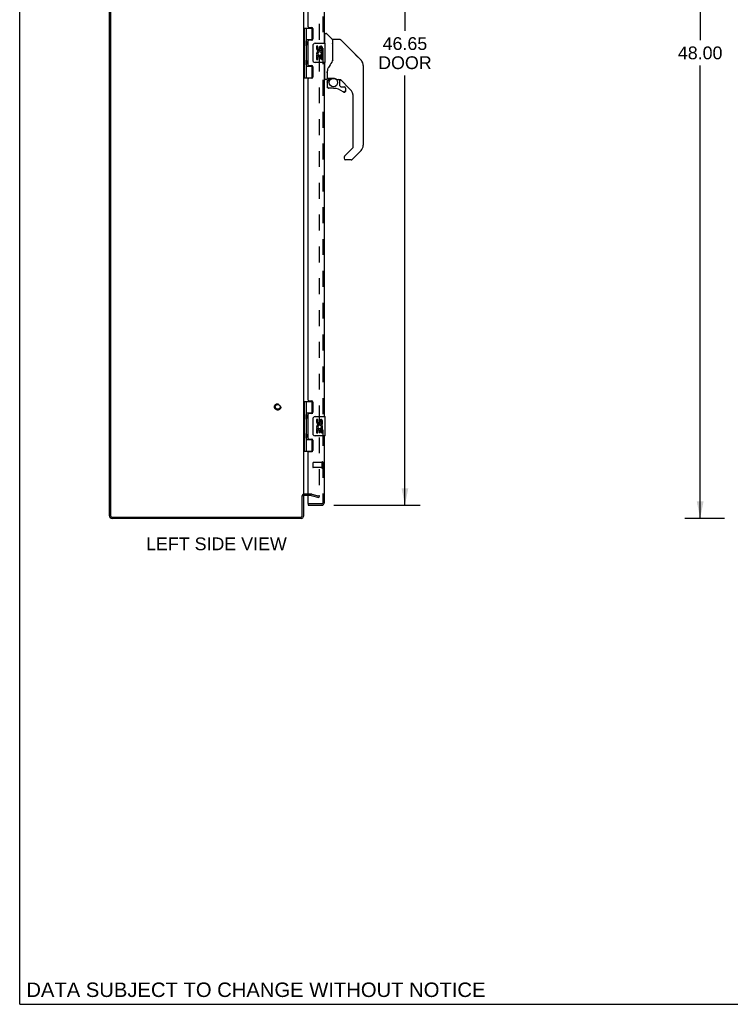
# Model space of a CAD drawing. Header units: inches. Extents: x 0 to 149, y 0 to 96.
# Tile 1 of 16: x 0 to 37, y 0 to 51. Entities that reach past the tile are written whole.
import ezdxf

# ---------------------------------------------------------------- set-up
doc = ezdxf.new("R2010")
doc.units = ezdxf.units.IN
doc.header["$LTSCALE"] = 8.201754
doc.header["$MEASUREMENT"] = 0
doc.linetypes.add('HIDDEN', pattern=[0.2, 0.1, -0.1])
doc.layers.get('0').update_dxf_attribs({"linetype": 'CONTINUOUS'})
for name, color, linetype in [('DEFAULT_2', 8, 'HIDDEN'), ('DIMENSIONS', 7, 'CONTINUOUS'), ('DOOR_ASSEMBLY', 7, 'CONTINUOUS')]:
    doc.layers.add(name, color=color, linetype=linetype)
doc.styles.get("Standard").update_dxf_attribs({"font": 'arial.ttf'})
doc.dimstyles.new('DIMSTYLE_1', dxfattribs={"dimtxt": 0.657895, "dimasz": 0.877193, "dimexe": 0.09, "dimexo": 0.07, "dimgap": 0.0375, "dimtad": 0, "dimtih": 1, "dimtoh": 1, "dimzin": 4, "dimdsep": 46, "dimtxsty": 'Standard', "dimblk": '_FILLED', "dimblk1": '_FILLED', "dimblk2": '_FILLED', "dimcen": 0.09, "dimadec": 3, "dimazin": 1, "dimtfac": 1, "dimtdec": 3, "dimtofl": 0, "dimtmove": 0, "dimatfit": 3, "dimldrblk": '_FILLED', "dimfxl": 0, "dimtolj": 1, "dimtzin": 4, "dimarcsym": 0})

# ---------------------------------------------------------------- blocks, each defined once
blk = doc.blocks.new('_FILLED')
at = {"color": 0, "linetype": 'ByBlock'}
blk.add_solid([(0, 0), (-1, 0.2), (-1, -0.2)], dxfattribs=at)
blk = doc.blocks.new('*D4')
at = {"layer": 'DIMENSIONS', "color": 2, "linetype": 'Continuous'}
for p, q in [((16.189, 72.377), (20.647, 72.377)), ((19.857, 72.377), (19.857, 50.191)), ((19.857, 25.727), (19.857, 47.889)), ((16.189, 25.727), (20.647, 25.727))]:
    blk.add_line(p, q, dxfattribs=at)
at = {"layer": 'DIMENSIONS', "color": 2, "linetype": 'Continuous', "xscale": 0.8771929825, "yscale": 0.8771929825, "zscale": 0.8771929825}
for p, rotation in [((19.857, 72.377), 90), ((19.857, 25.727), 270)]:
    blk.add_blockref('_FILLED', p, dxfattribs=dict(at, rotation=rotation))
at = {"layer": 'DIMENSIONS', "color": 2, "linetype": 'Continuous', "insert": (19.857, 49.862), "char_height": 0.6579, "width": 2.75386, "attachment_point": 2, "line_spacing_factor": 0.9}
blk.add_mtext('46.65\\PDOOR', dxfattribs=at)
blk = doc.blocks.new('*D9')
at = {"layer": 'DIMENSIONS', "color": 2, "linetype": 'Continuous'}
for p, q in [((36.324, 73.052), (34.284, 73.052)), ((35.074, 73.052), (35.074, 49.71)), ((35.074, 25.052), (35.074, 48.394)), ((36.324, 25.052), (34.284, 25.052))]:
    blk.add_line(p, q, dxfattribs=at)
at = {"layer": 'DIMENSIONS', "color": 2, "linetype": 'Continuous', "xscale": 0.8771929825, "yscale": 0.8771929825, "zscale": 0.8771929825}
for p, rotation in [((35.074, 73.052), 90), ((35.074, 25.052), 270)]:
    blk.add_blockref('_FILLED', p, dxfattribs=dict(at, rotation=rotation))
at = {"layer": 'DIMENSIONS', "color": 2, "linetype": 'Continuous', "insert": (35.074, 49.381), "char_height": 0.6579, "width": 2.29896, "attachment_point": 2, "line_spacing_factor": 0.9}
blk.add_mtext('48.00', dxfattribs=at)

msp = doc.modelspace()

# ---------------------------------------------------------------- linework, layer by layer
at = {"color": 7, "linetype": 'Continuous'}
for p, q in [((0, 0), (0, 96.491)), ((14.561, 26.227), (14.624, 26.227)), ((0, 0), (149.123, 0))]:
    msp.add_line(p, q, dxfattribs=at)
at = {"color": 3, "linetype": 'Continuous'}
for p, q in [((4.624, 25.188), (4.624, 72.916)), ((4.687, 72.909), (4.687, 25.195)), ((14.624, 71.85), (14.624, 26.254)), ((14.561, 25.195), (14.561, 26.229)), ((14.624, 26.227), (14.624, 25.169)), ((14.867, 26.227), (14.666, 26.227)), ((14.507, 25.052), (4.76, 25.052)), ((4.767, 25.115), (14.481, 25.115))]:
    msp.add_line(p, q, dxfattribs=at)
for centre, radius, start, end in [((14.666, 26.185), 0.042, 90, 180), ((4.76, 25.188), 0.136, 180, 270), ((4.767, 25.195), 0.08, 180, 270), ((14.481, 25.195), 0.08, 270, 360), ((14.507, 25.169), 0.117, 270, 360)]:
    msp.add_arc(centre, radius, start, end, dxfattribs=at)
at = {"layer": 'DEFAULT_2', "color": 8, "linetype": 'HIDDEN'}
for p, q in [((15.437, 71.878), (15.437, 26.227)), ((15.025, 26.302), (14.666, 26.302)), ((15.025, 26.227), (14.867, 26.227)), ((15.031, 26.226), (15.417, 26.123)), ((15.051, 26.299), (15.437, 26.195)), ((15.437, 26.195), (15.417, 26.123))]:
    msp.add_line(p, q, dxfattribs=at)
for points in [[(15.418, 26.207), (15.417, 26.207), (15.415, 26.207), (15.413, 26.208)], [(15.413, 26.208), (15.414, 26.207), (15.414, 26.207), (15.415, 26.207), (15.416, 26.207), (15.417, 26.207)], [(15.418, 26.207), (15.418, 26.207), (15.419, 26.207), (15.42, 26.207), (15.421, 26.207), (15.421, 26.207), (15.422, 26.208), (15.423, 26.208), (15.424, 26.208), (15.425, 26.208), (15.425, 26.209), (15.426, 26.209), (15.427, 26.209), (15.427, 26.21), (15.428, 26.21), (15.429, 26.211), (15.429, 26.211), (15.43, 26.212), (15.431, 26.212), (15.431, 26.213), (15.432, 26.213), (15.432, 26.214), (15.433, 26.215), (15.433, 26.215), (15.434, 26.216), (15.434, 26.217), (15.435, 26.217), (15.435, 26.218), (15.435, 26.219), (15.436, 26.22), (15.436, 26.22), (15.436, 26.221), (15.436, 26.222), (15.436, 26.223), (15.437, 26.224), (15.437, 26.224), (15.437, 26.225), (15.437, 26.226), (15.437, 26.227)], [(15.437, 26.227), (15.437, 26.225), (15.436, 26.223), (15.436, 26.221), (15.435, 26.219), (15.434, 26.217), (15.433, 26.216), (15.432, 26.214), (15.431, 26.212), (15.429, 26.211), (15.428, 26.21), (15.426, 26.209), (15.424, 26.208), (15.422, 26.208), (15.421, 26.207), (15.419, 26.207), (15.418, 26.207)]]:
    msp.add_lwpolyline(points, dxfattribs=at)
for radius in [0.164, 0.124]:
    msp.add_circle((13.299, 30.802), radius, dxfattribs=at)
for centre, radius, start, end in [((14.666, 26.185), 0.117, 90, 146.9002), ((15.025, 26.202), 0.1, 75, 90), ((15.025, 26.202), 0.025, 75, 90)]:
    msp.add_arc(centre, radius, start, end, dxfattribs=at)
at = {"layer": 'DOOR_ASSEMBLY', "color": 8, "linetype": 'HIDDEN'}
for p, q in [((15.617, 72.26), (15.617, 25.844)), ((15.574, 27.926), (15.127, 27.926)), ((15.574, 27.944), (15.574, 27.66)), ((15.117, 27.916), (15.117, 27.688)), ((15.574, 27.678), (15.127, 27.678)), ((15.575, 25.802), (14.882, 25.802))]:
    msp.add_line(p, q, dxfattribs=at)
at = {"layer": 'DOOR_ASSEMBLY', "color": 3, "linetype": 'Continuous'}
for p, q in [((15.692, 67.802), (15.692, 49.552)), ((14.867, 50.394), (14.867, 66.961)), ((14.898, 50.363), (15.055, 50.363)), ((15.117, 50.301), (15.117, 49.772)), ((14.867, 48.426), (14.867, 49.679)), ((15.055, 49.71), (14.898, 49.71)), ((14.898, 48.395), (15.055, 48.395)), ((15.117, 48.333), (15.117, 47.804)), ((15.692, 48.552), (15.692, 30.302)), ((15.055, 47.742), (14.898, 47.742)), ((14.867, 31.144), (14.867, 47.711)), ((14.898, 31.113), (15.055, 31.113)), ((15.117, 31.051), (15.117, 30.522)), ((15.055, 30.46), (14.898, 30.46)), ((14.867, 29.176), (14.867, 30.429)), ((14.898, 29.145), (15.055, 29.145)), ((15.117, 29.083), (15.117, 28.554)), ((15.692, 29.302), (15.692, 25.844)), ((14.867, 25.817), (14.867, 28.461)), ((15.055, 28.492), (14.898, 28.492)), ((14.867, 25.727), (15.575, 25.727))]:
    msp.add_line(p, q, dxfattribs=at)
at = {"layer": 'DOOR_ASSEMBLY', "color": 7, "linetype": 'Continuous'}
for p, q in [((14.624, 50.332), (15.109, 50.332)), ((14.663, 50.332), (14.663, 47.773)), ((14.762, 50.332), (14.762, 49.644)), ((15.082, 49.741), (15.082, 50.332)), ((15.732, 49.997), (15.692, 49.997)), ((15.732, 49.552), (15.732, 50.048)), ((15.739, 50.056), (15.794, 50.056)), ((16.117, 49.75), (15.822, 50.045)), ((14.762, 49.741), (15.109, 49.741)), ((14.762, 49.444), (14.762, 48.66)), ((14.779, 49.615), (14.779, 49.614)), ((14.779, 49.614), (14.779, 49.474)), ((14.779, 49.474), (14.779, 49.473)), ((15.051, 49.732), (15.103, 49.732)), ((15.051, 49.732), (15.051, 49.71)), ((15.127, 48.652), (15.127, 49.452)), ((15.227, 49.552), (15.737, 49.552)), ((15.365, 49.398), (15.303, 49.398)), ((15.303, 49.398), (15.303, 49.262)), ((15.365, 49.262), (15.365, 49.398)), ((15.431, 49.324), (15.431, 49.255)), ((15.491, 49.262), (15.491, 49.304)), ((15.554, 49.167), (15.554, 49.304)), ((15.615, 49.167), (15.615, 49.324)), ((15.752, 48.567), (15.752, 49.537)), ((16.125, 49.729), (16.125, 48.677)), ((16.133, 48.689), (16.133, 49.733)), ((16.494, 49.741), (16.141, 49.741)), ((16.55, 49.718), (17.593, 48.675)), ((15.321, 48.937), (15.303, 48.937)), ((15.303, 48.937), (15.303, 48.706)), ((15.355, 48.937), (15.383, 48.956)), ((15.355, 48.937), (15.615, 48.937)), ((15.365, 48.874), (15.431, 48.874)), ((15.365, 48.706), (15.365, 48.874)), ((15.431, 48.874), (15.431, 48.738)), ((15.431, 48.738), (15.491, 48.738)), ((15.491, 48.874), (15.554, 48.874)), ((15.491, 48.738), (15.491, 48.874)), ((15.546, 48.973), (15.604, 48.948)), ((15.554, 49.167), (15.615, 49.167)), ((15.554, 48.706), (15.554, 48.874)), ((15.615, 48.984), (15.615, 49.037)), ((15.615, 48.706), (15.615, 48.937)), ((16.125, 48.865), (16.127, 48.865)), ((17.287, 48.981), (17.287, 48.981)), ((17.593, 48.675), (17.299, 48.969)), ((14.762, 48.46), (14.762, 47.773)), ((14.762, 48.363), (15.109, 48.363)), ((14.779, 48.631), (14.779, 48.63)), ((14.779, 48.63), (14.779, 48.49)), ((14.779, 48.49), (14.779, 48.489)), ((15.051, 48.395), (15.051, 48.372)), ((15.103, 48.372), (15.051, 48.372)), ((15.082, 47.773), (15.082, 48.363)), ((15.737, 48.552), (15.227, 48.552)), ((15.303, 48.706), (15.365, 48.706)), ((15.554, 48.706), (15.615, 48.706)), ((15.732, 47.682), (15.732, 48.552)), ((17.66, 48.586), (17.66, 48.585)), ((17.708, 48.397), (17.708, 44.294)), ((14.624, 47.773), (15.109, 47.773)), ((15.732, 47.733), (15.692, 47.733)), ((15.85, 48.119), (15.85, 48.116)), ((15.85, 48.116), (15.85, 47.714)), ((15.857, 48.075), (15.858, 48.076)), ((15.859, 48.145), (15.858, 48.121)), ((15.858, 47.765), (15.858, 48.121)), ((15.877, 47.746), (16.173, 47.746)), ((15.977, 47.746), (15.911, 47.68)), ((16.173, 47.746), (16.176, 47.746)), ((15.81, 47.674), (15.739, 47.674)), ((15.854, 47.541), (15.854, 47.304)), ((15.856, 47.541), (15.865, 47.541)), ((15.865, 47.304), (15.856, 47.304)), ((15.917, 47.675), (15.915, 47.677)), ((15.919, 47.673), (15.917, 47.675)), ((16.169, 47.225), (15.932, 47.225)), ((16.369, 47.674), (16.445, 47.674)), ((16.484, 47.67), (16.484, 47.387)), ((16.487, 47.379), (16.559, 47.307)), ((17.023, 47.178), (16.528, 47.673)), ((16.567, 47.304), (16.72, 47.304)), ((16.799, 47.225), (16.799, 47.106)), ((16.797, 47.106), (16.788, 47.106)), ((17.196, 44.209), (17.196, 46.76)), ((16.724, 43.679), (16.724, 43.619)), ((16.738, 43.717), (16.737, 43.716)), ((16.742, 43.721), (17.173, 44.153)), ((17.593, 44.016), (17.14, 43.563)), ((17.085, 43.54), (16.802, 43.54)), ((14.624, 31.082), (15.109, 31.082)), ((14.663, 31.082), (14.663, 28.523)), ((14.762, 31.082), (14.762, 30.394)), ((15.082, 30.491), (15.082, 31.082)), ((14.762, 30.491), (15.109, 30.491)), ((15.051, 30.482), (15.103, 30.482)), ((15.051, 30.482), (15.051, 30.46)), ((14.762, 30.194), (14.762, 29.41)), ((14.779, 30.365), (14.779, 30.364)), ((14.779, 30.364), (14.779, 30.224)), ((14.779, 30.223), (14.779, 30.224)), ((15.127, 29.402), (15.127, 30.202)), ((15.227, 30.302), (15.737, 30.302)), ((15.365, 30.148), (15.303, 30.148)), ((15.303, 30.148), (15.303, 30.012)), ((15.365, 30.012), (15.365, 30.148)), ((15.431, 30.074), (15.431, 30.005)), ((15.491, 30.012), (15.491, 30.054)), ((15.554, 29.917), (15.554, 30.054)), ((15.615, 29.917), (15.615, 30.074)), ((15.752, 29.317), (15.752, 30.287)), ((15.321, 29.687), (15.303, 29.687)), ((15.303, 29.687), (15.303, 29.456)), ((15.303, 29.456), (15.365, 29.456)), ((15.355, 29.687), (15.383, 29.706)), ((15.355, 29.687), (15.615, 29.687)), ((15.365, 29.624), (15.431, 29.624)), ((15.365, 29.456), (15.365, 29.624)), ((15.431, 29.624), (15.431, 29.488)), ((15.431, 29.488), (15.491, 29.488)), ((15.491, 29.624), (15.554, 29.624)), ((15.491, 29.488), (15.491, 29.624)), ((15.546, 29.723), (15.604, 29.698)), ((15.554, 29.917), (15.615, 29.917)), ((15.554, 29.456), (15.554, 29.624)), ((15.554, 29.456), (15.615, 29.456)), ((15.615, 29.734), (15.615, 29.787)), ((15.615, 29.456), (15.615, 29.687)), ((14.762, 29.21), (14.762, 28.523)), ((14.762, 29.113), (15.109, 29.113)), ((14.779, 29.381), (14.779, 29.38)), ((14.779, 29.38), (14.779, 29.24)), ((14.779, 29.239), (14.779, 29.24)), ((15.051, 29.145), (15.051, 29.122)), ((15.103, 29.122), (15.051, 29.122)), ((15.082, 28.523), (15.082, 29.113)), ((15.737, 29.302), (15.227, 29.302)), ((14.624, 28.523), (15.109, 28.523)), ((14.867, 25.802), (14.882, 25.802)), ((14.867, 25.802), (14.867, 25.727))]:
    msp.add_line(p, q, dxfattribs=at)
for points in [[(14.762, 49.688), (14.763, 49.68), (14.765, 49.67), (14.768, 49.66), (14.772, 49.649), (14.777, 49.637), (14.781, 49.625), (14.786, 49.613), (14.791, 49.602), (14.795, 49.59), (14.799, 49.579), (14.802, 49.567), (14.804, 49.556), (14.805, 49.544), (14.804, 49.533), (14.802, 49.521), (14.799, 49.51), (14.795, 49.498), (14.791, 49.487), (14.786, 49.475), (14.781, 49.463), (14.777, 49.451), (14.772, 49.44), (14.768, 49.429), (14.765, 49.418), (14.763, 49.409), (14.762, 49.4)], [(15.127, 49.452), (15.127, 49.459), (15.128, 49.465), (15.129, 49.471), (15.13, 49.477), (15.132, 49.483), (15.134, 49.488)], [(16.55, 49.718), (16.542, 49.725), (16.534, 49.731), (16.524, 49.735), (16.515, 49.738), (16.505, 49.741), (16.494, 49.741)], [(16.127, 48.865), (16.13, 48.863), (16.131, 48.862), (16.132, 48.861), (16.133, 48.86), (16.133, 48.858)], [(14.762, 48.704), (14.763, 48.696), (14.765, 48.686), (14.768, 48.676), (14.772, 48.665), (14.777, 48.653), (14.781, 48.641), (14.786, 48.629), (14.791, 48.618), (14.795, 48.606), (14.799, 48.595), (14.802, 48.583), (14.804, 48.572), (14.805, 48.56), (14.804, 48.549), (14.802, 48.537), (14.799, 48.526), (14.795, 48.514), (14.791, 48.503), (14.786, 48.491), (14.781, 48.479), (14.777, 48.467), (14.772, 48.456), (14.768, 48.445), (14.765, 48.434), (14.763, 48.425), (14.762, 48.416)], [(15.134, 48.616), (15.132, 48.622), (15.13, 48.628), (15.129, 48.634), (15.128, 48.64), (15.127, 48.646), (15.127, 48.652)], [(15.911, 48.291), (15.9, 48.275), (15.885, 48.246), (15.872, 48.214), (15.863, 48.18), (15.859, 48.145)], [(16.133, 48.698), (16.112, 48.64), (16.081, 48.572), (16.045, 48.501), (16.003, 48.43), (15.956, 48.357), (15.911, 48.291)], [(17.7, 48.474), (17.693, 48.505), (17.679, 48.544), (17.661, 48.583), (17.64, 48.619), (17.614, 48.652), (17.593, 48.675)], [(15.85, 48.123), (15.85, 48.122), (15.85, 48.119)], [(15.85, 48.024), (15.85, 48.031), (15.85, 48.038), (15.851, 48.044), (15.852, 48.051), (15.853, 48.057), (15.854, 48.064)], [(15.854, 48.064), (15.855, 48.067), (15.856, 48.071), (15.857, 48.075)], [(16.176, 47.746), (16.189, 47.745), (16.203, 47.744), (16.216, 47.742), (16.228, 47.739), (16.24, 47.736), (16.252, 47.733), (16.262, 47.729), (16.272, 47.725), (16.282, 47.721), (16.29, 47.717), (16.298, 47.713), (16.305, 47.709), (16.312, 47.705), (16.318, 47.702), (16.324, 47.698), (16.329, 47.695), (16.334, 47.692), (16.342, 47.686)], [(15.856, 47.541), (15.856, 47.556), (15.858, 47.572), (15.861, 47.587), (15.865, 47.601), (15.871, 47.616), (15.877, 47.63), (15.885, 47.643), (15.893, 47.656), (15.902, 47.668), (15.913, 47.679)], [(15.932, 47.227), (15.924, 47.228), (15.915, 47.229), (15.907, 47.231), (15.899, 47.235), (15.892, 47.239), (15.885, 47.244), (15.878, 47.249), (15.873, 47.256), (15.868, 47.263), (15.863, 47.27), (15.86, 47.278), (15.858, 47.287), (15.856, 47.295), (15.856, 47.304)], [(15.919, 47.673), (15.909, 47.662), (15.9, 47.65), (15.892, 47.638), (15.885, 47.626), (15.879, 47.612), (15.874, 47.599), (15.87, 47.585), (15.867, 47.57), (15.865, 47.556), (15.865, 47.541)], [(15.865, 47.304), (15.865, 47.296), (15.867, 47.288), (15.869, 47.281), (15.872, 47.274), (15.875, 47.268), (15.88, 47.261), (15.885, 47.256), (15.89, 47.251), (15.896, 47.246), (15.903, 47.243), (15.91, 47.24), (15.917, 47.238), (15.925, 47.236), (15.933, 47.236)], [(15.915, 47.677), (15.914, 47.678), (15.913, 47.678), (15.913, 47.679), (15.913, 47.679)], [(15.932, 47.227), (15.932, 47.227), (15.932, 47.228), (15.932, 47.229), (15.932, 47.23), (15.932, 47.231), (15.933, 47.232), (15.933, 47.236)], [(16.342, 47.686), (16.345, 47.684), (16.349, 47.682), (16.351, 47.68), (16.354, 47.679), (16.357, 47.677)], [(16.357, 47.677), (16.36, 47.676), (16.363, 47.675), (16.368, 47.674)], [(16.72, 47.029), (16.711, 47.029), (16.702, 47.031), (16.694, 47.033), (16.686, 47.037), (16.678, 47.041), (16.671, 47.046)], [(16.677, 47.053), (16.683, 47.049), (16.69, 47.045), (16.697, 47.042), (16.704, 47.04), (16.712, 47.038), (16.719, 47.038), (16.727, 47.038), (16.734, 47.039), (16.742, 47.041), (16.749, 47.044), (16.756, 47.048), (16.762, 47.052), (16.768, 47.057), (16.773, 47.063), (16.777, 47.069), (16.781, 47.076), (16.784, 47.083), (16.786, 47.09), (16.787, 47.098), (16.788, 47.106)], [(16.797, 47.106), (16.796, 47.097), (16.795, 47.088), (16.792, 47.08), (16.789, 47.072), (16.785, 47.065), (16.78, 47.058), (16.774, 47.051), (16.768, 47.046), (16.761, 47.041), (16.753, 47.036), (16.745, 47.033), (16.737, 47.031), (16.728, 47.029), (16.72, 47.029)], [(16.742, 43.721), (16.741, 43.721), (16.74, 43.72), (16.739, 43.719), (16.738, 43.718), (16.738, 43.717)], [(14.762, 30.438), (14.763, 30.43), (14.765, 30.42), (14.768, 30.41), (14.772, 30.399), (14.777, 30.387), (14.781, 30.375), (14.786, 30.363), (14.791, 30.352), (14.795, 30.34), (14.799, 30.329), (14.802, 30.317), (14.804, 30.306), (14.805, 30.294), (14.804, 30.283), (14.802, 30.271), (14.799, 30.26), (14.795, 30.248), (14.791, 30.237), (14.786, 30.225), (14.781, 30.213), (14.777, 30.201), (14.772, 30.19), (14.768, 30.179), (14.765, 30.168), (14.763, 30.159), (14.762, 30.15)], [(15.127, 30.202), (15.127, 30.209), (15.128, 30.215), (15.129, 30.221), (15.13, 30.227), (15.132, 30.233), (15.134, 30.238)], [(14.762, 29.454), (14.763, 29.446), (14.765, 29.436), (14.768, 29.426), (14.772, 29.415), (14.777, 29.403), (14.781, 29.391), (14.786, 29.379), (14.791, 29.368), (14.795, 29.356), (14.799, 29.345), (14.802, 29.333), (14.804, 29.322), (14.805, 29.31), (14.804, 29.299), (14.802, 29.287), (14.799, 29.276), (14.795, 29.264), (14.791, 29.253), (14.786, 29.241), (14.781, 29.229), (14.777, 29.217), (14.772, 29.206), (14.768, 29.195), (14.765, 29.184), (14.763, 29.175), (14.762, 29.166)], [(15.134, 29.366), (15.132, 29.372), (15.13, 29.378), (15.129, 29.384), (15.128, 29.39), (15.127, 29.396), (15.127, 29.402)]]:
    msp.add_lwpolyline(points, dxfattribs=at)
msp.add_circle((16.169, 47.52), 0.217, dxfattribs=at)
at = {"layer": 'DOOR_ASSEMBLY', "color": 3, "linetype": 'Continuous'}
for centre, radius, start, end in [((14.898, 50.394), 0.031, 180, 270), ((15.055, 50.301), 0.062, 0, 90), ((15.055, 49.772), 0.062, 270, 360), ((14.898, 49.679), 0.031, 90, 180), ((14.898, 48.426), 0.031, 180, 270), ((15.055, 48.333), 0.062, 0, 90), ((14.898, 47.711), 0.031, 90, 180), ((15.055, 47.804), 0.062, 270, 360), ((14.898, 31.144), 0.031, 180, 270), ((15.055, 31.051), 0.062, 0, 90), ((14.898, 30.429), 0.031, 90, 180), ((15.055, 30.522), 0.062, 270, 360), ((14.898, 29.176), 0.031, 180, 270), ((15.055, 29.083), 0.062, 0, 90), ((14.898, 28.461), 0.031, 90, 180), ((15.055, 28.554), 0.062, 270, 360), ((14.882, 25.817), 0.015, 180, 270), ((15.575, 25.844), 0.117, 270, 360)]:
    msp.add_arc(centre, radius, start, end, dxfattribs=at)
at = {"layer": 'DOOR_ASSEMBLY', "color": 7, "linetype": 'Continuous'}
for centre, radius, start, end in [((15.739, 50.048), 0.00787, 90, 180), ((15.794, 50.017), 0.0394, 45, 90), ((16.096, 49.729), 0.0295, 0, 45), ((14.689, 49.614), 0.09, 0.672, 35.1877), ((14.689, 49.474), 0.09, 324.8123, 359.328), ((15.227, 49.452), 0.1, 90, 158.7946), ((15.397, 49.262), 0.0943, 180, 360), ((15.397, 49.262), 0.0314, 180, 261.2295), ((15.396, 49.267), 0.0362, 263.4285, 341.7628), ((15.523, 49.304), 0.0943, 71.7267, 167.4338), ((15.523, 49.304), 0.0314, 0, 180.0485), ((15.523, 49.304), 0.0943, 12.5402, 71.701), ((15.737, 49.537), 0.015, 0, 90), ((16.113, 49.559), 0.0197, 306.994, 360), ((16.141, 49.733), 0.00787, 90, 180), ((15.456, 49.01), 0.154, 161.4199, 206.1963), ((15.46, 49.01), 0.157, 9.7031, 161.8791), ((15.46, 49.01), 0.157, 205.737, 207.8532), ((15.46, 49.01), 0.0943, 336.5966, 215.1122), ((15.46, 49.01), 0.157, 336.5966, 350.2969), ((14.689, 48.63), 0.09, 0.672, 35.1877), ((14.689, 48.49), 0.09, 324.8123, 359.328), ((15.227, 48.652), 0.1, 201.205, 270), ((15.737, 48.567), 0.015, 270, 360), ((17.314, 48.397), 0.394, 20.9479, 45), ((17.314, 48.397), 0.394, 0, 11.2904), ((15.877, 47.765), 0.0197, 180, 270), ((15.739, 47.682), 0.00787, 180, 270), ((15.81, 47.714), 0.0394, 270, 360), ((16.05, 47.541), 0.197, 135, 180), ((15.932, 47.304), 0.0787, 180, 270), ((16.169, 46.437), 0.787, 50.4788, 90), ((16.445, 47.477), 0.197, 50.6498, 90), ((16.495, 47.387), 0.0118, 180, 225), ((16.567, 47.315), 0.0118, 225, 270), ((16.72, 47.225), 0.0787, 0, 90), ((16.72, 47.106), 0.0787, 230.4788, 360), ((16.606, 46.76), 0.591, 0, 45), ((17.117, 44.209), 0.0787, 315, 360), ((17.314, 44.294), 0.394, 315, 360), ((16.783, 43.679), 0.0591, 141.1326, 180), ((16.802, 43.619), 0.0787, 180, 270), ((17.085, 43.619), 0.0787, 270, 315), ((14.689, 30.364), 0.09, 0.672, 35.1877), ((14.689, 30.224), 0.09, 324.8123, 359.328), ((15.227, 30.202), 0.1, 90, 158.7946), ((15.397, 30.012), 0.0943, 180, 360), ((15.397, 30.012), 0.0314, 180, 261.2295), ((15.396, 30.017), 0.0362, 263.4285, 341.7628), ((15.523, 30.054), 0.0943, 71.7267, 167.4338), ((15.523, 30.054), 0.0314, 0, 180.0485), ((15.523, 30.054), 0.0943, 12.5402, 71.701), ((15.737, 30.287), 0.015, 0, 90), ((15.456, 29.76), 0.154, 161.4199, 206.1963), ((15.46, 29.76), 0.157, 9.7031, 161.8791), ((15.46, 29.76), 0.157, 205.737, 207.8532), ((15.46, 29.76), 0.0943, 336.5966, 215.1122), ((15.46, 29.76), 0.157, 336.5966, 350.2969), ((14.689, 29.38), 0.09, 0.672, 35.1877), ((14.689, 29.24), 0.09, 324.8123, 359.328), ((15.227, 29.402), 0.1, 201.205, 270), ((15.737, 29.317), 0.015, 270, 360)]:
    msp.add_arc(centre, radius, start, end, dxfattribs=at)
at = {"layer": 'DOOR_ASSEMBLY', "color": 8, "linetype": 'HIDDEN'}
for centre, radius, start, end in [((15.127, 27.916), 0.01, 90, 180), ((15.596, 27.944), 0.0215, 0, 180), ((15.127, 27.688), 0.01, 180, 270), ((15.596, 27.66), 0.0215, 180, 360), ((15.575, 25.844), 0.042, 270, 360)]:
    msp.add_arc(centre, radius, start, end, dxfattribs=at)
at = {"layer": 'DOOR_ASSEMBLY', "color": 7, "linetype": 'Continuous'}
for centre in [(14.851, 49.544), (14.851, 48.56), (14.851, 30.294), (14.851, 29.31)]:
    msp.add_ellipse(centre, major_axis=(0, 0.188), ratio=0.5625, start_param=1.007189, end_param=2.134404, dxfattribs=at)

# ---------------------------------------------------------------- texts
at = {"layer": 'DIMENSIONS', "color": 2, "linetype": 'Continuous', "attachment_point": 2, "line_spacing_factor": 0.9}
for s, insert, char_height, width in [('LEFT SIDE VIEW', (10.141, 24.07), 0.65789, 7.2344), ('DATA SUBJECT TO CHANGE WITHOUT NOTICE', (12.175, 1.123), 0.74561, 23.62127)]:
    msp.add_mtext(s, dxfattribs=dict(at, insert=insert, char_height=char_height, width=width))

# ---------------------------------------------------------------- dimensions: what is measured, and where the dimension line sits
at = {"layer": 'DIMENSIONS', "color": 2, "linetype": 'Continuous'}
dim = msp.add_linear_dim(base=(35.074, 73.052), p1=(36.394, 25.052), p2=(36.394, 73.052), angle=90, dimstyle='DIMSTYLE_1', dxfattribs=at)
dim.commit()
dim.dimension.update_dxf_attribs({"geometry": '*D9', "text_midpoint": (35.057, 49.049), "dimtype": 160})
dim = msp.add_linear_dim(base=(19.857, 25.727), p1=(16.119, 72.377), p2=(16.119, 25.727), angle=270, text='<>\\PDOOR', dimstyle='DIMSTYLE_1', dxfattribs=at)
dim.commit()
dim.dimension.update_dxf_attribs({"geometry": '*D4', "text_midpoint": (19.857, 49.04), "dimtype": 160})

doc.saveas('drawing.dxf')
